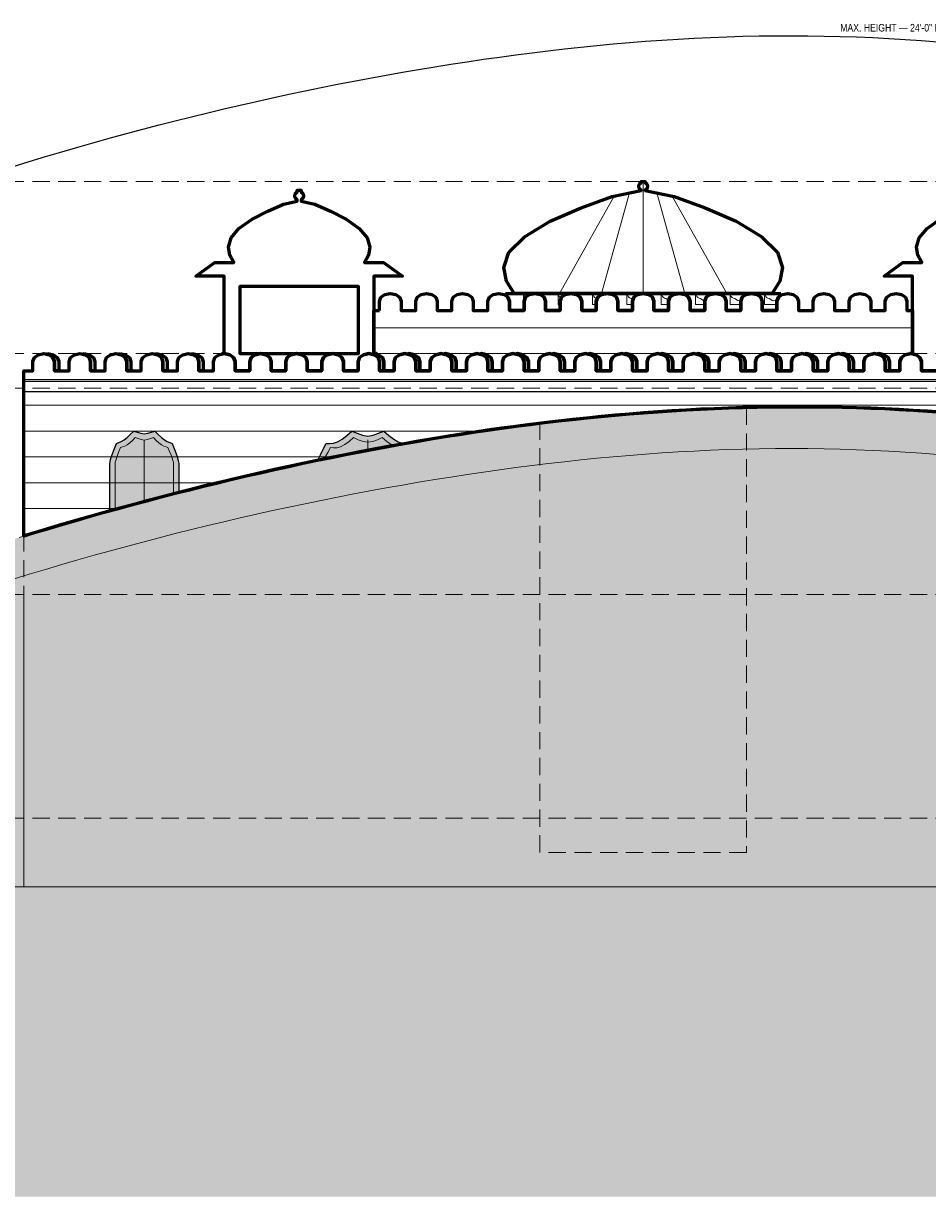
# Model space of a CAD drawing. Header units: inches. Extents: x -103 to 1584, y -3145 to 766.
# Tile 9 of 14: x 528 to 1158, y -996 to -178. Entities that reach past the tile are written whole.
import ezdxf
from ezdxf.enums import TextEntityAlignment as Align

# ---------------------------------------------------------------- set-up
doc = ezdxf.new("R2010")
doc.units = ezdxf.units.IN
doc.header["$LTSCALE"] = 48
doc.header["$MEASUREMENT"] = 0
doc.linetypes.add('DASHED', pattern=[1.524, 1.27, -0.254])
doc.linetypes.add('HIDDEN', pattern=[0.375, 0.25, -0.125])
for name, color, linetype, lineweight in [('A-ANNO-TEXT', 7, 'CONTINUOUS', 25), ('A-ELEV', 7, 'CONTINUOUS', 25), ('A-ELEV-FINE', 8, 'CONTINUOUS', 13), ('A-ELEV-OTLN', 7, 'CONTINUOUS', 60), ('A-ELEV-PATT', 8, 'CONTINUOUS', 9), ('A-HIDN', 8, 'HIDDEN', 18), ('A-HTPL', 1, 'DASHED', 25), ('C-TOPO-MINR', 8, 'CONTINUOUS', 9)]:
    doc.layers.add(name, color=color, linetype=linetype, lineweight=lineweight)
doc.styles.add('JM', font='IBMPlexSansCondensed-Regular.ttf')

msp = doc.modelspace()

# ---------------------------------------------------------------- hatches: boundary and pattern name
at = {"layer": 'A-ELEV'}
h = msp.add_hatch(color=7, dxfattribs=at)
h.dxf.hatch_style = 1
h.paths.add_polyline_path([(588, -484.8), (588.13, -483.41), (588.52, -481.81), (589.17, -479.75), (590.07, -477.15), (591.22, -474.05), (592.58, -470.69), (594.16, -470.05), (595.94, -469.29), (597.89, -468.13), (600, -466.45), (602.24, -464.31), (604.58, -461.97), (607.01, -462.82), (609.49, -463.58), (612, -463.92), (614.51, -463.58), (616.99, -462.82), (619.42, -461.97), (621.76, -464.31), (624, -466.45), (626.11, -468.13), (628.06, -469.29), (629.84, -470.05), (631.42, -470.69), (632.78, -474.05), (633.93, -477.15), (634.83, -479.75), (635.48, -481.81), (635.87, -483.41), (636, -484.8), (636, -504.92), (633.6, -505.53), (623.7, -508.09), (613.8, -510.69), (603.9, -513.35), (594, -516.04), (588, -517.71)])
h = msp.add_hatch(color=7, dxfattribs=at)
h.dxf.hatch_style = 1
h.paths.add_polyline_path([(733.76, -480.94), (735.11, -478.2), (736.82, -474.67), (738.88, -470.69), (741.25, -470.71), (743.91, -470.45), (746.84, -469.5), (750, -467.66), (753.36, -465.03), (756.88, -461.97), (760.52, -463.57), (764.24, -464.9), (768, -465.48), (771.76, -464.9), (775.48, -463.57), (779.12, -461.97), (782.64, -465.03), (786, -467.66), (789.16, -469.5), (792.09, -470.45), (794.24, -470.66), (792, -471.05), (782.1, -472.83), (772.2, -474.67), (762.3, -476.55), (752.4, -478.49), (742.5, -480.48), (732.98, -482.43)])
at = {"layer": 'C-TOPO-MINR'}
h = msp.add_hatch(dxfattribs=at)
h.set_pattern_fill('AR-SAND', scale=12)
h.paths.add_polyline_path([(19.8, -745.56), (29.7, -740.42), (39.6, -735.31), (49.5, -730.25), (59.4, -725.24), (69.3, -720.26), (79.2, -715.33), (89.1, -710.44), (99, -732), (108.9, -732), (118.8, -732), (128.7, -732), (138.6, -732), (148.5, -732), (158.4, -732), (168.3, -732), (178.2, -732), (188.1, -732), (198, -732), (207.9, -732), (217.8, -732), (227.7, -732), (237.6, -732), (247.5, -732), (257.4, -732), (267.3, -732), (272.02, -732), (277.2, -729.39), (287.1, -724.45), (297, -719.54), (306.9, -714.68), (316.8, -709.87), (326.7, -705.1), (336.6, -700.39), (346.5, -695.72), (356.4, -691.09), (366.3, -686.53), (376.2, -682.01), (386.1, -677.54), (396, -673.13), (397.68, -732), (397.5, -725.7), (405.9, -721.35), (406.58, -721), (405.9, -732), (415.8, -572.19), (425.7, -568.7), (435.6, -565.25), (445.5, -561.85), (455.4, -558.49), (465.3, -555.18), (475.2, -551.9), (485.1, -548.67), (495, -545.48), (504.9, -542.34), (514.8, -539.24), (524.7, -536.19), (534.6, -533.18), (544.5, -530.21), (554.4, -527.29), (564.3, -524.41), (574.2, -521.57), (584.1, -518.79), (594, -516.04), (603.9, -513.35), (613.8, -510.69), (623.7, -508.09), (633.6, -505.53), (643.5, -503.02), (653.4, -500.55), (663.3, -498.13), (673.2, -495.75), (683.1, -493.43), (693, -491.15), (702.9, -488.92), (712.8, -486.73), (722.7, -484.6), (732.6, -482.51), (742.5, -480.48), (752.4, -478.49), (762.3, -476.55), (772.2, -474.67), (782.1, -472.83), (792, -471.05), (801.9, -469.32), (811.8, -467.64), (821.7, -466.02), (831.6, -464.45), (841.5, -462.93), (851.4, -461.47), (861.3, -460.07), (871.2, -458.73), (881.1, -457.44), (891, -456.21), (900.9, -455.04), (910.8, -453.94), (920.7, -452.89), (930.6, -451.91), (940.5, -450.98), (950.4, -450.13), (960.3, -449.34), (970.2, -448.61), (980.1, -447.95), (990, -447.36), (999.9, -446.83), (1009.8, -446.38), (1019.7, -445.99), (1029.6, -445.67), (1039.5, -445.43), (1049.4, -445.25), (1059.3, -445.15), (1069.2, -445.12), (1079.1, -445.16), (1089, -445.28), (1098.9, -445.47), (1108.8, -445.74), (1118.7, -446.08), (1128.6, -446.49), (1138.5, -446.98), (1148.4, -447.55), (1158.3, -448.19), (1168.2, -448.9), (1178.1, -449.69), (1188, -450.56), (1197.9, -451.5), (1207.8, -452.52), (1217.7, -453.62), (1227.6, -454.78), (1237.5, -456.03), (1247.4, -457.35), (1257.3, -458.74), (1267.2, -460.21), (1277.1, -461.75), (1287, -463.36), (1296.9, -465.04), (1306.8, -466.8), (1316.7, -468.63), (1326.6, -470.53), (1336.5, -472.5), (1346.4, -474.53), (1356.3, -476.64), (1366.2, -478.81), (1376.1, -481.05), (1386, -483.36), (1395.9, -485.73), (1405.8, -488.16), (1415.7, -490.65), (1425.6, -493.21), (1435.5, -495.83), (1445.4, -498.5), (1455.3, -501.23), (1465.2, -504.02), (1475.1, -506.86), (1485, -509.76), (1494.9, -512.7), (1504.8, -515.7), (1514.7, -518.74), (1524.6, -521.84), (1534.5, -524.97), (1544.4, -528.16), (1554.3, -531.38), (1564.2, -534.65), (1574.1, -537.95), (1584, -541.29), (1584, -996), (0, -996), (0, -755.97), (9.9, -750.75)])

# ---------------------------------------------------------------- linework, layer by layer
at = {"layer": 'A-ELEV'}
for p, q in [((528, -427.2), (1488, -427.2)), ((528, -434.4), (1488, -434.4))]:
    msp.add_line(p, q, dxfattribs=at)
for points in [[(588, -484.8), (588.13, -483.41), (588.52, -481.81), (589.17, -479.75), (590.07, -477.15), (591.22, -474.05), (592.58, -470.69), (594.16, -470.05), (595.94, -469.29), (597.89, -468.13), (600, -466.45), (602.24, -464.31), (604.58, -461.97), (607.01, -462.82), (609.49, -463.58), (612, -463.92), (614.51, -463.58), (616.99, -462.82), (619.42, -461.97), (621.76, -464.31), (624, -466.45), (626.11, -468.13), (628.06, -469.29), (629.84, -470.05), (631.42, -470.69), (632.78, -474.05), (633.93, -477.15), (634.83, -479.75), (635.48, -481.81), (635.87, -483.41), (636, -484.8), (636, -504.92), (633.6, -505.53), (623.7, -508.09), (613.8, -510.69), (603.9, -513.35), (594, -516.04), (588, -517.71)], [(733.76, -480.94), (735.11, -478.2), (736.82, -474.67), (738.88, -470.69), (741.25, -470.71), (743.91, -470.45), (746.84, -469.5), (750, -467.66), (753.36, -465.03), (756.88, -461.97), (760.52, -463.57), (764.24, -464.9), (768, -465.48), (771.76, -464.9), (775.48, -463.57), (779.12, -461.97), (782.64, -465.03), (786, -467.66), (789.16, -469.5), (792.09, -470.45), (794.24, -470.66), (792, -471.05), (782.1, -472.83), (772.2, -474.67), (762.3, -476.55), (752.4, -478.49), (742.5, -480.48), (732.98, -482.43)]]:
    msp.add_lwpolyline(points, close=True, dxfattribs=at)
at = {"layer": 'A-ELEV-FINE'}
for p, q in [((960, -366), (960, -288)), ((901.68, -366), (939.79, -298.04)), ((930.84, -366), (950.49, -295.9)), ((989.16, -366), (969.51, -295.9)), ((1018.32, -366), (980.21, -298.04)), ((612, -511.18), (612, -468)), ((768, -475.47), (768, -468))]:
    msp.add_line(p, q, dxfattribs=at)
for points in [[(876.6, -366), (876.7, -366), (876.7, -366.05), (877, -367.22), (877.48, -368.19), (877.94, -368.67), (877.9, -368.7), (876.9, -371.4), (876.9, -373.8), (876.6, -373.8)], [(889.4, -367.22), (889.7, -366.05), (889.7, -366), (889.8, -366), (889.8, -367.91), (889.25, -367.52)], [(900.6, -366), (900.7, -366), (900.7, -366.05), (901, -367.22), (901.48, -368.19), (902.14, -368.89), (902.89, -369.27), (902.1, -371.4), (902.1, -373.8), (900.6, -373.8)], [(913.7, -366.05), (913.7, -366), (913.8, -366), (913.8, -367.05), (913.5, -366.83)], [(924.6, -366), (924.7, -366), (924.7, -366.05), (925, -367.22), (925.48, -368.19), (926.14, -368.89), (926.96, -369.31), (927.9, -369.48), (927.99, -369.55), (927.3, -371.4), (927.3, -373.8), (924.6, -373.8)], [(937.7, -366.05), (937.7, -366), (937.8, -366), (937.8, -366.58), (937.58, -366.54)], [(948.6, -366), (948.7, -366), (948.7, -366.05), (949, -367.22), (949.48, -368.19), (950.14, -368.89), (950.96, -369.31), (951.9, -369.48), (952.92, -370.26), (952.5, -371.4), (952.5, -373.8), (948.6, -373.8)], [(961.7, -366.05), (961.7, -366), (961.8, -366), (961.8, -366.35), (961.63, -366.31)], [(972.6, -366), (972.7, -366), (972.7, -366.05), (973, -367.22), (973.48, -368.19), (974.14, -368.89), (974.96, -369.31), (975.9, -369.48), (976.94, -370.27), (977.93, -370.77), (977.7, -371.4), (977.7, -373.8), (972.6, -373.8)], [(985.7, -366.05), (985.7, -366), (985.8, -366), (985.8, -366.12), (985.69, -366.09)], [(996.6, -366), (996.7, -366), (996.7, -366.05), (997, -367.22), (997.48, -368.19), (998.14, -368.89), (998.96, -369.31), (999.9, -369.48), (1000.94, -370.27), (1002.05, -370.84), (1003.04, -371.03), (1002.9, -371.4), (1002.9, -373.8), (996.6, -373.8)], [(1009.7, -366.05), (1009.7, -366), (1009.8, -366), (1009.8, -366.12), (1009.68, -366.14)], [(1020.6, -366), (1020.7, -366), (1020.7, -366.05), (1021, -367.22), (1021.48, -368.19), (1022.14, -368.89), (1022.96, -369.31), (1023.9, -369.48), (1024.94, -370.27), (1026.05, -370.84), (1027.2, -371.06), (1028.31, -370.84), (1028.1, -371.4), (1028.1, -373.8), (1020.6, -373.8)], [(1033.7, -366.05), (1033.7, -366), (1033.8, -366), (1033.8, -366.35), (1033.62, -366.38)], [(1044.6, -366), (1044.7, -366), (1044.7, -366.05), (1045, -367.22), (1045.48, -368.19), (1046.14, -368.89), (1046.96, -369.31), (1047.9, -369.48), (1048.94, -370.27), (1050.05, -370.84), (1051.2, -371.06), (1052.35, -370.84), (1053.46, -370.27), (1053.82, -369.99), (1053.3, -371.4), (1053.3, -373.8), (1044.6, -373.8)], [(591.6, -484.8), (591.71, -483.75), (592.05, -482.51), (592.6, -480.88), (593.36, -478.78), (594.33, -476.26), (595.5, -473.51), (596.84, -473.07), (598.35, -472.51), (600.01, -471.6), (601.8, -470.24), (603.7, -468.48), (605.7, -466.54), (607.76, -467.29), (609.87, -467.96), (612, -468.25), (614.13, -467.96), (616.24, -467.29), (618.3, -466.54), (620.3, -468.48), (622.2, -470.24), (623.99, -471.6), (625.65, -472.51), (627.16, -473.07), (628.5, -473.51), (629.67, -476.26), (630.64, -478.78), (631.4, -480.88), (631.95, -482.51), (632.29, -483.75), (632.4, -484.8), (632.4, -505.84), (623.7, -508.09), (613.8, -510.69), (603.9, -513.35), (594, -516.04), (591.6, -516.71)], [(738.4, -479.84), (739.94, -476.88), (741.79, -473.51), (743.92, -473.72), (746.32, -473.67), (748.96, -472.97), (751.8, -471.46), (754.82, -469.2), (757.99, -466.54), (761.26, -468.04), (764.61, -469.28), (768, -469.81), (771.39, -469.28), (774.74, -468.04), (778.01, -466.54), (781.18, -469.2), (784.2, -471.46), (785.6, -472.2), (782.1, -472.83), (772.2, -474.67), (762.3, -476.55), (752.4, -478.49), (742.5, -480.48), (737.49, -481.51)]]:
    msp.add_lwpolyline(points, close=True, dxfattribs=at)
at = {"layer": 'A-ELEV-OTLN'}
for points in [[(750.9, -420), (750.9, -413.4), (749.9, -410.7), (747.15, -408.72), (743.4, -408), (761.4, -408), (761.4, -361.2), (678.6, -361.2), (678.6, -408), (693, -408), (689.25, -408.72), (686.5, -410.7), (685.5, -413.4), (685.5, -420), (675.3, -420), (675.3, -413.4), (674.3, -410.7), (671.55, -408.72), (667.8, -408), (667.8, -408), (667.8, -354), (648, -354), (661.2, -344.4), (674.4, -344.4), (671.66, -339.22), (670.75, -333.6), (672.58, -327.12), (678.05, -320.64), (687.17, -314.16), (698.11, -308.54), (709.06, -303.79), (718.56, -301.54), (718.56, -300.59), (718.33, -300.45), (718.1, -300.28), (717.88, -300.08), (717.68, -299.86), (717.51, -299.63), (717.35, -299.37), (717.23, -299.11), (717.13, -298.83), (717.06, -298.55), (717.01, -298.25), (717, -297.96), (717.01, -297.67), (717.06, -297.37), (717.13, -297.09), (717.23, -296.81), (717.35, -296.55), (717.51, -296.29), (717.68, -296.06), (717.88, -295.84), (718.1, -295.64), (718.33, -295.47), (718.56, -295.33), (718.56, -294), (721.44, -294), (721.44, -295.33), (721.67, -295.47), (721.9, -295.64), (722.12, -295.84), (722.32, -296.06), (722.49, -296.29), (722.65, -296.55), (722.77, -296.81), (722.87, -297.09), (722.94, -297.37), (722.99, -297.67), (723, -297.96), (722.99, -298.25), (722.94, -298.55), (722.87, -298.83), (722.77, -299.11), (722.65, -299.37), (722.49, -299.63), (722.32, -299.86), (722.12, -300.08), (721.9, -300.28), (721.67, -300.45), (721.44, -300.59), (721.44, -301.54), (730.94, -303.79), (741.89, -308.54), (752.83, -314.16), (761.95, -320.64), (767.42, -327.12), (769.25, -333.6), (768.34, -339.22), (765.6, -344.4), (778.8, -344.4), (792, -354), (772.2, -354), (772.2, -408), (774, -408), (774, -409.91), (772.35, -408.72), (768.6, -408), (764.85, -408.72), (762.1, -410.7), (761.1, -413.4), (761.1, -420)], [(1003.2, -306.24), (1024.8, -315.6), (1042.8, -326.4), (1053.6, -337.2), (1057.2, -348), (1055.4, -357.36), (1050, -366), (1035.6, -366), (1010.4, -366), (985.2, -366), (960, -366), (934.8, -366), (909.6, -366), (884.4, -366), (870, -366), (864.6, -357.36), (862.8, -348), (866.4, -337.2), (877.2, -326.4), (895.2, -315.6), (916.8, -306.24), (938.4, -298.32), (958.56, -294.29), (958.56, -293.93), (958.33, -293.79), (958.1, -293.62), (957.88, -293.42), (957.68, -293.2), (957.51, -292.97), (957.35, -292.71), (957.23, -292.45), (957.13, -292.17), (957.06, -291.89), (957.01, -291.59), (957, -291.3), (957.01, -291.01), (957.06, -290.71), (957.13, -290.43), (957.23, -290.15), (957.35, -289.89), (957.51, -289.63), (957.68, -289.4), (957.88, -289.18), (958.1, -288.98), (958.33, -288.81), (958.56, -288.67), (958.56, -288), (961.44, -288), (961.44, -288.67), (961.67, -288.81), (961.9, -288.98), (962.12, -289.18), (962.32, -289.4), (962.49, -289.63), (962.65, -289.89), (962.77, -290.15), (962.87, -290.43), (962.94, -290.71), (962.99, -291.01), (963, -291.3), (962.99, -291.59), (962.94, -291.89), (962.87, -292.17), (962.77, -292.45), (962.65, -292.71), (962.49, -292.97), (962.32, -293.2), (962.12, -293.42), (961.9, -293.62), (961.67, -293.79), (961.44, -293.93), (961.44, -294.29), (981.6, -298.32)], [(776.1, -378), (776.1, -371.4), (777.1, -368.7), (779.85, -366.72), (783.6, -366), (787.35, -366.72), (790.1, -368.7), (791.1, -371.4), (791.1, -378), (801.3, -378), (801.3, -371.4), (802.3, -368.7), (805.05, -366.72), (808.8, -366), (812.55, -366.72), (815.3, -368.7), (816.3, -371.4), (816.3, -378), (826.5, -378), (826.5, -371.4), (827.5, -368.7), (830.25, -366.72), (834, -366), (837.75, -366.72), (840.5, -368.7), (841.5, -371.4), (841.5, -378), (851.7, -378), (851.7, -371.4), (852.7, -368.7), (855.45, -366.72), (859.2, -366), (862.95, -366.72), (865.7, -368.7), (866.7, -371.4), (866.7, -378), (876.9, -378), (876.9, -371.4), (877.9, -368.7), (880.65, -366.72), (884.4, -366), (888.15, -366.72), (890.9, -368.7), (891.9, -371.4), (891.9, -378), (902.1, -378), (902.1, -371.4), (903.1, -368.7), (905.85, -366.72), (909.6, -366), (913.35, -366.72), (916.1, -368.7), (917.1, -371.4), (917.1, -378), (927.3, -378), (927.3, -371.4), (928.3, -368.7), (931.05, -366.72), (934.8, -366), (938.55, -366.72), (941.3, -368.7), (942.3, -371.4), (942.3, -378), (952.5, -378), (952.5, -371.4), (953.5, -368.7), (956.25, -366.72), (960, -366), (963.75, -366.72), (966.5, -368.7), (967.5, -371.4), (967.5, -378), (977.7, -378), (977.7, -371.4), (978.7, -368.7), (981.45, -366.72), (985.2, -366), (988.95, -366.72), (991.7, -368.7), (992.7, -371.4), (992.7, -378), (1002.9, -378), (1002.9, -371.4), (1003.9, -368.7), (1006.65, -366.72), (1010.4, -366), (1014.15, -366.72), (1016.9, -368.7), (1017.9, -371.4), (1017.9, -378), (1028.1, -378), (1028.1, -371.4), (1029.1, -368.7), (1031.85, -366.72), (1035.6, -366), (1039.35, -366.72), (1042.1, -368.7), (1043.1, -371.4), (1043.1, -378), (1053.3, -378), (1053.3, -371.4), (1054.3, -368.7), (1057.05, -366.72), (1060.8, -366), (1064.55, -366.72), (1067.3, -368.7), (1068.3, -371.4), (1068.3, -378), (1078.5, -378), (1078.5, -371.4), (1079.5, -368.7), (1082.25, -366.72), (1086, -366), (1089.75, -366.72), (1092.5, -368.7), (1093.5, -371.4), (1093.5, -378), (1103.7, -378), (1103.7, -371.4), (1104.7, -368.7), (1107.45, -366.72), (1111.2, -366), (1114.95, -366.72), (1117.7, -368.7), (1118.7, -371.4), (1118.7, -378), (1128.9, -378), (1128.9, -371.4), (1129.9, -368.7), (1132.65, -366.72), (1136.4, -366), (1140.15, -366.72), (1142.9, -368.7), (1143.9, -371.4), (1143.9, -378), (1147.8, -378), (1147.8, -408), (1146.6, -408), (1146, -408), (1146, -408.12), (1142.85, -408.72), (1140.1, -410.7), (1139.1, -413.4), (1139.1, -420), (1131.9, -420), (1131.9, -413.4), (1130.9, -410.7), (1128.15, -408.72), (1124.4, -408), (1122.9, -408.29), (1121.4, -408), (1117.65, -408.72), (1114.9, -410.7), (1113.9, -413.4), (1113.9, -420), (1106.7, -420), (1106.7, -413.4), (1105.7, -410.7), (1102.95, -408.72), (1099.2, -408), (1097.7, -408.29), (1096.2, -408), (1092.45, -408.72), (1089.7, -410.7), (1088.7, -413.4), (1088.7, -420), (1081.5, -420), (1081.5, -413.4), (1080.5, -410.7), (1077.75, -408.72), (1074, -408), (1072.5, -408.29), (1071, -408), (1067.25, -408.72), (1064.5, -410.7), (1063.5, -413.4), (1063.5, -420), (1056.3, -420), (1056.3, -413.4), (1055.3, -410.7), (1052.55, -408.72), (1048.8, -408), (1047.3, -408.29), (1045.8, -408), (1042.05, -408.72), (1039.3, -410.7), (1038.3, -413.4), (1038.3, -420), (1031.1, -420), (1031.1, -413.4), (1030.1, -410.7), (1027.35, -408.72), (1023.6, -408), (1022.1, -408.29), (1020.6, -408), (1016.85, -408.72), (1014.1, -410.7), (1013.1, -413.4), (1013.1, -420), (1005.9, -420), (1005.9, -413.4), (1004.9, -410.7), (1002.15, -408.72), (998.4, -408), (996.9, -408.29), (995.4, -408), (991.65, -408.72), (988.9, -410.7), (987.9, -413.4), (987.9, -420), (980.7, -420), (980.7, -413.4), (979.7, -410.7), (976.95, -408.72), (973.2, -408), (971.7, -408.29), (970.2, -408), (966.45, -408.72), (963.7, -410.7), (962.7, -413.4), (962.7, -420), (955.5, -420), (955.5, -413.4), (954.5, -410.7), (951.75, -408.72), (948, -408), (946.5, -408.29), (945, -408), (941.25, -408.72), (938.5, -410.7), (937.5, -413.4), (937.5, -420), (930.3, -420), (930.3, -413.4), (929.3, -410.7), (926.55, -408.72), (922.8, -408), (921.3, -408.29), (919.8, -408), (916.05, -408.72), (913.3, -410.7), (912.3, -413.4), (912.3, -420), (905.1, -420), (905.1, -413.4), (904.1, -410.7), (901.35, -408.72), (897.6, -408), (896.1, -408.29), (894.6, -408), (890.85, -408.72), (888.1, -410.7), (887.1, -413.4), (887.1, -420), (879.9, -420), (879.9, -413.4), (878.9, -410.7), (876.15, -408.72), (872.4, -408), (870.9, -408.29), (869.4, -408), (865.65, -408.72), (862.9, -410.7), (861.9, -413.4), (861.9, -420), (854.7, -420), (854.7, -413.4), (853.7, -410.7), (850.95, -408.72), (847.2, -408), (845.7, -408.29), (844.2, -408), (840.45, -408.72), (837.7, -410.7), (836.7, -413.4), (836.7, -420), (829.5, -420), (829.5, -413.4), (828.5, -410.7), (825.75, -408.72), (822, -408), (820.5, -408.29), (819, -408), (815.25, -408.72), (812.5, -410.7), (811.5, -413.4), (811.5, -420), (804.3, -420), (804.3, -413.4), (803.3, -410.7), (800.55, -408.72), (796.8, -408), (795.3, -408.29), (793.8, -408), (790.05, -408.72), (787.3, -410.7), (786.3, -413.4), (786.3, -420), (779.1, -420), (779.1, -413.4), (778.1, -410.7), (775.35, -408.72), (774, -408.46), (774, -408), (772.2, -408), (772.2, -378)], [(864, -366), (884.4, -366), (880.65, -366.72), (877.9, -368.7), (876.9, -371.4), (876.9, -378), (866.7, -378), (866.7, -371.4), (865.7, -368.7), (864, -367.48)], [(909.6, -366), (905.85, -366.72), (903.1, -368.7), (902.1, -371.4), (902.1, -378), (891.9, -378), (891.9, -371.4), (890.9, -368.7), (888.15, -366.72), (884.4, -366)], [(934.8, -366), (931.05, -366.72), (928.3, -368.7), (927.3, -371.4), (927.3, -378), (917.1, -378), (917.1, -371.4), (916.1, -368.7), (913.35, -366.72), (909.6, -366)], [(960, -366), (956.25, -366.72), (953.5, -368.7), (952.5, -371.4), (952.5, -378), (942.3, -378), (942.3, -371.4), (941.3, -368.7), (938.55, -366.72), (934.8, -366)], [(985.2, -366), (981.45, -366.72), (978.7, -368.7), (977.7, -371.4), (977.7, -378), (967.5, -378), (967.5, -371.4), (966.5, -368.7), (963.75, -366.72), (960, -366)], [(1010.4, -366), (1006.65, -366.72), (1003.9, -368.7), (1002.9, -371.4), (1002.9, -378), (992.7, -378), (992.7, -371.4), (991.7, -368.7), (988.95, -366.72), (985.2, -366)], [(1035.6, -366), (1031.85, -366.72), (1029.1, -368.7), (1028.1, -371.4), (1028.1, -378), (1017.9, -378), (1017.9, -371.4), (1016.9, -368.7), (1014.15, -366.72), (1010.4, -366)], [(1056, -366), (1056, -367.48), (1054.3, -368.7), (1053.3, -371.4), (1053.3, -378), (1043.1, -378), (1043.1, -371.4), (1042.1, -368.7), (1039.35, -366.72), (1035.6, -366)], [(544.8, -408), (548.55, -408.72), (551.3, -410.7), (552.3, -413.4), (552.3, -420), (549.3, -420), (549.3, -413.4), (548.3, -410.7), (545.55, -408.72), (543.3, -408.29)], [(570, -408), (573.75, -408.72), (576.5, -410.7), (577.5, -413.4), (577.5, -420), (574.5, -420), (574.5, -413.4), (573.5, -410.7), (570.75, -408.72), (568.5, -408.29)], [(595.2, -408), (598.95, -408.72), (601.7, -410.7), (602.7, -413.4), (602.7, -420), (599.7, -420), (599.7, -413.4), (598.7, -410.7), (595.95, -408.72), (593.7, -408.29)], [(620.4, -408), (624.15, -408.72), (626.9, -410.7), (627.9, -413.4), (627.9, -420), (624.9, -420), (624.9, -413.4), (623.9, -410.7), (621.15, -408.72), (618.9, -408.29)], [(645.6, -408), (649.35, -408.72), (652.1, -410.7), (653.1, -413.4), (653.1, -420), (650.1, -420), (650.1, -413.4), (649.1, -410.7), (646.35, -408.72), (644.1, -408.29)], [(666, -408), (667.8, -408), (666, -408.35)], [(700.5, -420), (700.5, -413.4), (699.5, -410.7), (696.75, -408.72), (693, -408), (718.2, -408), (714.45, -408.72), (711.7, -410.7), (710.7, -413.4), (710.7, -420)], [(725.7, -420), (725.7, -413.4), (724.7, -410.7), (721.95, -408.72), (718.2, -408), (743.4, -408), (739.65, -408.72), (736.9, -410.7), (735.9, -413.4), (735.9, -420)], [(775.35, -408.72), (778.1, -410.7), (779.1, -413.4), (779.1, -420), (776.1, -420), (776.1, -413.4), (775.1, -410.7), (774, -409.91), (774, -408.46)], [(796.8, -408), (800.55, -408.72), (803.3, -410.7), (804.3, -413.4), (804.3, -420), (801.3, -420), (801.3, -413.4), (800.3, -410.7), (797.55, -408.72), (795.3, -408.29)], [(822, -408), (825.75, -408.72), (828.5, -410.7), (829.5, -413.4), (829.5, -420), (826.5, -420), (826.5, -413.4), (825.5, -410.7), (822.75, -408.72), (820.5, -408.29)], [(847.2, -408), (850.95, -408.72), (853.7, -410.7), (854.7, -413.4), (854.7, -420), (851.7, -420), (851.7, -413.4), (850.7, -410.7), (847.95, -408.72), (845.7, -408.29)], [(872.4, -408), (876.15, -408.72), (878.9, -410.7), (879.9, -413.4), (879.9, -420), (876.9, -420), (876.9, -413.4), (875.9, -410.7), (873.15, -408.72), (870.9, -408.29)], [(897.6, -408), (901.35, -408.72), (904.1, -410.7), (905.1, -413.4), (905.1, -420), (902.1, -420), (902.1, -413.4), (901.1, -410.7), (898.35, -408.72), (896.1, -408.29)], [(922.8, -408), (926.55, -408.72), (929.3, -410.7), (930.3, -413.4), (930.3, -420), (927.3, -420), (927.3, -413.4), (926.3, -410.7), (923.55, -408.72), (921.3, -408.29)], [(948, -408), (951.75, -408.72), (954.5, -410.7), (955.5, -413.4), (955.5, -420), (952.5, -420), (952.5, -413.4), (951.5, -410.7), (948.75, -408.72), (946.5, -408.29)], [(973.2, -408), (976.95, -408.72), (979.7, -410.7), (980.7, -413.4), (980.7, -420), (977.7, -420), (977.7, -413.4), (976.7, -410.7), (973.95, -408.72), (971.7, -408.29)], [(998.4, -408), (1002.15, -408.72), (1004.9, -410.7), (1005.9, -413.4), (1005.9, -420), (1002.9, -420), (1002.9, -413.4), (1001.9, -410.7), (999.15, -408.72), (996.9, -408.29)], [(1023.6, -408), (1027.35, -408.72), (1030.1, -410.7), (1031.1, -413.4), (1031.1, -420), (1028.1, -420), (1028.1, -413.4), (1027.1, -410.7), (1024.35, -408.72), (1022.1, -408.29)], [(1048.8, -408), (1052.55, -408.72), (1055.3, -410.7), (1056.3, -413.4), (1056.3, -420), (1053.3, -420), (1053.3, -413.4), (1052.3, -410.7), (1049.55, -408.72), (1047.3, -408.29)], [(1074, -408), (1077.75, -408.72), (1080.5, -410.7), (1081.5, -413.4), (1081.5, -420), (1078.5, -420), (1078.5, -413.4), (1077.5, -410.7), (1074.75, -408.72), (1072.5, -408.29)], [(1099.2, -408), (1102.95, -408.72), (1105.7, -410.7), (1106.7, -413.4), (1106.7, -420), (1103.7, -420), (1103.7, -413.4), (1102.7, -410.7), (1099.95, -408.72), (1097.7, -408.29)], [(1124.4, -408), (1128.15, -408.72), (1130.9, -410.7), (1131.9, -413.4), (1131.9, -420), (1128.9, -420), (1128.9, -413.4), (1127.9, -410.7), (1125.15, -408.72), (1122.9, -408.29)], [(1146, -408), (1146.6, -408), (1146, -408.12)]]:
    msp.add_lwpolyline(points, close=True, dxfattribs=at)
for points in [[(1164.3, -420), (1154.1, -420), (1154.1, -413.4), (1153.1, -410.7), (1150.35, -408.72), (1146.6, -408), (1147.8, -408), (1147.8, -354), (1128, -354), (1141.2, -344.4), (1154.4, -344.4), (1151.66, -339.22), (1150.75, -333.6), (1152.58, -327.12), (1158.05, -320.64), (1167.17, -314.16)], [(1168.2, -448.9), (1158.3, -448.19), (1148.4, -447.55), (1138.5, -446.98), (1128.6, -446.49), (1118.7, -446.08), (1108.8, -445.74), (1098.9, -445.47), (1089, -445.28), (1079.1, -445.16), (1069.2, -445.12), (1059.3, -445.15), (1049.4, -445.25), (1039.5, -445.43), (1029.6, -445.67), (1019.7, -445.99), (1009.8, -446.38), (999.9, -446.83), (990, -447.36), (980.1, -447.95), (970.2, -448.61), (960.3, -449.34), (950.4, -450.13), (940.5, -450.98), (930.6, -451.91), (920.7, -452.89), (910.8, -453.94), (900.9, -455.04), (891, -456.21), (881.1, -457.44), (871.2, -458.73), (861.3, -460.07), (851.4, -461.47), (841.5, -462.93), (831.6, -464.45), (821.7, -466.02), (811.8, -467.64), (801.9, -469.32), (792, -471.05), (782.1, -472.83), (772.2, -474.67), (762.3, -476.55), (752.4, -478.49), (742.5, -480.48), (732.6, -482.51), (722.7, -484.6), (712.8, -486.73), (702.9, -488.92), (693, -491.15), (683.1, -493.43), (673.2, -495.75), (663.3, -498.13), (653.4, -500.55), (643.5, -503.02), (633.6, -505.53), (623.7, -508.09), (613.8, -510.69), (603.9, -513.35), (594, -516.04), (584.1, -518.79), (574.2, -521.57), (564.3, -524.41), (554.4, -527.29), (544.5, -530.21), (534.6, -533.18), (528, -535.18), (528, -420), (534.3, -420), (534.3, -413.4), (535.3, -410.7), (538.05, -408.72), (541.8, -408), (545.55, -408.72), (548.3, -410.7), (549.3, -413.4), (549.3, -420), (559.5, -420), (559.5, -413.4), (560.5, -410.7), (563.25, -408.72), (567, -408), (570.75, -408.72), (573.5, -410.7), (574.5, -413.4), (574.5, -420), (584.7, -420), (584.7, -413.4), (585.7, -410.7), (588.45, -408.72), (592.2, -408), (595.95, -408.72), (598.7, -410.7), (599.7, -413.4), (599.7, -420), (609.9, -420), (609.9, -413.4), (610.9, -410.7), (613.65, -408.72), (617.4, -408), (621.15, -408.72), (623.9, -410.7), (624.9, -413.4), (624.9, -420), (635.1, -420), (635.1, -413.4), (636.1, -410.7), (638.85, -408.72), (642.6, -408), (646.35, -408.72), (649.1, -410.7), (650.1, -413.4), (650.1, -420), (660.3, -420), (660.3, -413.4), (661.3, -410.7), (664.05, -408.72), (667.8, -408), (671.55, -408.72), (674.3, -410.7), (675.3, -413.4), (675.3, -420), (685.5, -420), (685.5, -413.4), (686.5, -410.7), (689.25, -408.72), (693, -408), (696.75, -408.72), (699.5, -410.7), (700.5, -413.4), (700.5, -420), (710.7, -420), (710.7, -413.4), (711.7, -410.7), (714.45, -408.72), (718.2, -408), (721.95, -408.72), (724.7, -410.7), (725.7, -413.4), (725.7, -420), (735.9, -420), (735.9, -413.4), (736.9, -410.7), (739.65, -408.72), (743.4, -408), (747.15, -408.72), (749.9, -410.7), (750.9, -413.4), (750.9, -420), (761.1, -420), (761.1, -413.4), (762.1, -410.7), (764.85, -408.72), (768.6, -408), (772.35, -408.72), (775.1, -410.7), (776.1, -413.4), (776.1, -420), (786.3, -420), (786.3, -413.4), (787.3, -410.7), (790.05, -408.72), (793.8, -408), (797.55, -408.72), (800.3, -410.7), (801.3, -413.4), (801.3, -420), (811.5, -420), (811.5, -413.4), (812.5, -410.7), (815.25, -408.72), (819, -408), (822.75, -408.72), (825.5, -410.7), (826.5, -413.4), (826.5, -420), (836.7, -420), (836.7, -413.4), (837.7, -410.7), (840.45, -408.72), (844.2, -408), (847.95, -408.72), (850.7, -410.7), (851.7, -413.4), (851.7, -420), (861.9, -420), (861.9, -413.4), (862.9, -410.7), (865.65, -408.72), (869.4, -408), (873.15, -408.72), (875.9, -410.7), (876.9, -413.4), (876.9, -420), (887.1, -420), (887.1, -413.4), (888.1, -410.7), (890.85, -408.72), (894.6, -408), (898.35, -408.72), (901.1, -410.7), (902.1, -413.4), (902.1, -420), (912.3, -420), (912.3, -413.4), (913.3, -410.7), (916.05, -408.72), (919.8, -408), (923.55, -408.72), (926.3, -410.7), (927.3, -413.4), (927.3, -420), (937.5, -420), (937.5, -413.4), (938.5, -410.7), (941.25, -408.72), (945, -408), (948.75, -408.72), (951.5, -410.7), (952.5, -413.4), (952.5, -420), (962.7, -420), (962.7, -413.4), (963.7, -410.7), (966.45, -408.72), (970.2, -408), (973.95, -408.72), (976.7, -410.7), (977.7, -413.4), (977.7, -420), (987.9, -420), (987.9, -413.4), (988.9, -410.7), (991.65, -408.72), (995.4, -408), (999.15, -408.72), (1001.9, -410.7), (1002.9, -413.4), (1002.9, -420), (1013.1, -420), (1013.1, -413.4), (1014.1, -410.7), (1016.85, -408.72), (1020.6, -408), (1024.35, -408.72), (1027.1, -410.7), (1028.1, -413.4), (1028.1, -420), (1038.3, -420), (1038.3, -413.4), (1039.3, -410.7), (1042.05, -408.72), (1045.8, -408), (1049.55, -408.72), (1052.3, -410.7), (1053.3, -413.4), (1053.3, -420), (1063.5, -420), (1063.5, -413.4), (1064.5, -410.7), (1067.25, -408.72), (1071, -408), (1074.75, -408.72), (1077.5, -410.7), (1078.5, -413.4), (1078.5, -420), (1088.7, -420), (1088.7, -413.4), (1089.7, -410.7), (1092.45, -408.72), (1096.2, -408), (1099.95, -408.72), (1102.7, -410.7), (1103.7, -413.4), (1103.7, -420), (1113.9, -420), (1113.9, -413.4), (1114.9, -410.7), (1117.65, -408.72), (1121.4, -408), (1125.15, -408.72), (1127.9, -410.7), (1128.9, -413.4), (1128.9, -420), (1139.1, -420), (1139.1, -413.4), (1140.1, -410.7), (1142.85, -408.72), (1146.6, -408), (1150.35, -408.72), (1153.1, -410.7), (1154.1, -413.4), (1154.1, -420), (1164.3, -420)], [(527.4, -535.24), (534.57, -533.06), (534.57, -533.06), (544.47, -530.09), (544.47, -530.09), (554.37, -527.17), (554.37, -527.17), (564.27, -524.29), (564.27, -524.29), (574.17, -521.46), (574.17, -521.46), (584.07, -518.67), (584.07, -518.67), (593.97, -515.93), (593.97, -515.93), (603.87, -513.23), (603.87, -513.23), (613.77, -510.58), (613.77, -510.58), (623.67, -507.97), (623.67, -507.97), (633.57, -505.41), (633.57, -505.41), (643.47, -502.9), (643.47, -502.9), (653.37, -500.43), (653.37, -500.43), (663.27, -498.01), (663.27, -498.01), (673.17, -495.64), (673.17, -495.64), (683.07, -493.31), (683.07, -493.31), (692.97, -491.03), (692.97, -491.03), (702.87, -488.8), (702.87, -488.8), (712.77, -486.62), (712.77, -486.62), (722.67, -484.48), (722.68, -484.48), (732.58, -482.4), (732.58, -482.4), (742.48, -480.36), (742.48, -480.36), (752.38, -478.37), (752.38, -478.37), (762.28, -476.44), (762.28, -476.44), (772.18, -474.55), (772.18, -474.55), (782.08, -472.71), (782.08, -472.71), (791.98, -470.93), (791.98, -470.93), (801.88, -469.2), (801.88, -469.2), (811.78, -467.52), (811.78, -467.52), (821.68, -465.9), (821.68, -465.9), (831.58, -464.33), (831.58, -464.33), (841.48, -462.81), (841.48, -462.81), (851.38, -461.36), (851.38, -461.36), (861.28, -459.95), (861.28, -459.95), (871.18, -458.61), (871.18, -458.61), (881.08, -457.32), (881.09, -457.32), (890.99, -456.09), (890.99, -456.09), (900.89, -454.92), (900.89, -454.92), (910.79, -453.82), (910.79, -453.82), (920.69, -452.77), (920.69, -452.77), (930.59, -451.79), (930.59, -451.79), (940.49, -450.87), (940.49, -450.87), (950.39, -450.01), (950.39, -450.01), (960.29, -449.22), (960.29, -449.22), (970.19, -448.49), (970.19, -448.49), (980.09, -447.83), (980.09, -447.83), (989.99, -447.24), (989.99, -447.24), (999.89, -446.71), (999.89, -446.71), (1009.79, -446.26), (1009.8, -446.26), (1019.7, -445.87), (1019.7, -445.87), (1029.6, -445.55), (1029.6, -445.55), (1039.5, -445.31), (1039.5, -445.31), (1049.4, -445.13), (1049.4, -445.13), (1059.3, -445.03), (1059.3, -445.03), (1069.2, -445), (1069.2, -445), (1079.1, -445.04), (1079.1, -445.04), (1089, -445.16), (1089, -445.16), (1098.9, -445.35), (1098.9, -445.35), (1108.8, -445.62), (1108.8, -445.62), (1118.7, -445.96), (1118.71, -445.96), (1128.61, -446.37), (1128.61, -446.37), (1138.51, -446.86), (1138.51, -446.86), (1148.41, -447.43), (1148.41, -447.43), (1158.31, -448.07), (1158.31, -448.07), (1168.21, -448.78)]]:
    msp.add_lwpolyline(points, dxfattribs=at)
at = {"layer": 'A-ELEV-PATT'}
for p, q in [((772.2, -390), (1147.8, -390)), ((772.2, -408), (774, -408)), ((774, -408), (793.8, -408)), ((793.8, -408), (796.8, -408)), ((796.8, -408), (819, -408)), ((819, -408), (822, -408)), ((822, -408), (844.2, -408)), ((844.2, -408), (847.2, -408)), ((847.2, -408), (869.4, -408)), ((869.4, -408), (872.4, -408)), ((872.4, -408), (894.6, -408)), ((894.6, -408), (897.6, -408)), ((897.6, -408), (919.8, -408)), ((919.8, -408), (922.8, -408)), ((922.8, -408), (945, -408)), ((945, -408), (948, -408)), ((948, -408), (970.2, -408)), ((970.2, -408), (973.2, -408)), ((973.2, -408), (995.4, -408)), ((995.4, -408), (998.4, -408)), ((998.4, -408), (1020.6, -408)), ((1020.6, -408), (1023.6, -408)), ((1023.6, -408), (1045.8, -408)), ((1045.8, -408), (1048.8, -408)), ((1048.8, -408), (1071, -408)), ((1071, -408), (1074, -408)), ((1074, -408), (1096.2, -408)), ((1096.2, -408), (1099.2, -408)), ((1099.2, -408), (1121.4, -408)), ((1121.4, -408), (1124.4, -408)), ((1124.4, -408), (1146, -408)), ((1146, -408), (1146.6, -408)), ((1146.6, -408), (1147.8, -408)), ((528, -426), (1488, -426)), ((528, -444), (1488, -444)), ((528, -462), (847.83, -462)), ((528, -480), (744.87, -480)), ((528, -498), (663.83, -498)), ((528, -516), (594.16, -516)), ((528, -534), (531.89, -534))]:
    msp.add_line(p, q, dxfattribs=at)
at = {"layer": 'A-HIDN'}
for p, q in [((-24, -288), (1584, -288)), ((-24, -408), (1584, -408)), ((-24, -432), (1584, -432)), ((-24, -576), (1584, -576)), ((-24, -732), (1584, -732))]:
    msp.add_line(p, q, dxfattribs=at)
for points in [[(1368, -780), (528, -780), (528, -535.18), (534.6, -533.18), (544.5, -530.21), (554.4, -527.29), (564.3, -524.41), (574.2, -521.57), (584.1, -518.79), (594, -516.04), (603.9, -513.35), (613.8, -510.69), (623.7, -508.09), (633.6, -505.53), (643.5, -503.02), (653.4, -500.55), (663.3, -498.13), (673.2, -495.75), (683.1, -493.43), (693, -491.15), (702.9, -488.92), (712.8, -486.73), (722.7, -484.6), (732.6, -482.51), (742.5, -480.48), (752.4, -478.49), (762.3, -476.55), (772.2, -474.67), (782.1, -472.83), (792, -471.05), (801.9, -469.32), (811.8, -467.64), (821.7, -466.02), (831.6, -464.45), (841.5, -462.93), (851.4, -461.47), (861.3, -460.07), (871.2, -458.73), (881.1, -457.44), (891, -456.21), (900.9, -455.04), (910.8, -453.94), (920.7, -452.89), (930.6, -451.91), (940.5, -450.98), (950.4, -450.13), (960.3, -449.34), (970.2, -448.61), (980.1, -447.95), (990, -447.36), (999.9, -446.83), (1009.8, -446.38), (1019.7, -445.99), (1029.6, -445.67), (1039.5, -445.43), (1049.4, -445.25), (1059.3, -445.15), (1069.2, -445.12), (1079.1, -445.16), (1089, -445.28), (1098.9, -445.47), (1108.8, -445.74), (1118.7, -446.08), (1128.6, -446.49), (1138.5, -446.98), (1148.4, -447.55), (1158.3, -448.19), (1168.2, -448.9)], [(520.46, -565.4), (531.77, -561.93), (543.09, -558.51), (554.4, -555.17), (565.71, -551.88), (577.03, -548.67), (588.34, -545.51), (599.66, -542.43), (610.97, -539.4), (622.29, -536.44), (633.6, -533.55), (644.91, -530.72), (656.23, -527.95), (667.54, -525.25), (678.86, -522.61), (690.17, -520.03), (701.49, -517.52), (712.8, -515.07), (724.11, -512.68), (735.43, -510.36), (746.74, -508.1), (758.06, -505.9), (769.37, -503.76), (780.69, -501.69), (792, -499.69), (803.31, -497.75), (814.63, -495.87), (825.94, -494.06), (837.26, -492.32), (848.57, -490.65), (859.89, -489.05), (871.2, -487.52), (882.51, -486.06), (893.83, -484.68), (905.14, -483.38), (916.46, -482.15), (927.77, -481.01), (939.09, -479.95), (950.4, -478.97), (961.71, -478.07), (973.03, -477.27), (984.34, -476.55), (995.66, -475.93), (1006.97, -475.4), (1018.29, -474.96), (1029.6, -474.62), (1040.91, -474.37), (1052.23, -474.23), (1063.54, -474.18), (1074.86, -474.24), (1086.17, -474.4), (1097.49, -474.66), (1108.8, -475.02), (1120.11, -475.49), (1131.43, -476.06), (1142.74, -476.74), (1154.06, -477.53), (1165.37, -478.42)], [(1488, -511.25), (1488, -780), (528, -780), (528, -535.78)], [(416.16, -576), (528, -576), (528, -780)], [(528, -780), (408, -780), (408, -698.7)]]:
    msp.add_lwpolyline(points, dxfattribs=at)
msp.add_lwpolyline([(888, -456.58), (891, -456.21), (900.9, -455.04), (910.8, -453.94), (920.7, -452.89), (930.6, -451.91), (940.5, -450.98), (950.4, -450.13), (960.3, -449.34), (970.2, -448.61), (980.1, -447.95), (990, -447.36), (999.9, -446.83), (1009.8, -446.38), (1019.7, -445.99), (1029.6, -445.67), (1032, -445.61), (1032, -756), (888, -756)], close=True, dxfattribs=at)
at = {"layer": 'A-HTPL'}
msp.add_lwpolyline([(520.46, -277.4), (531.77, -273.93), (543.09, -270.51), (554.4, -267.17), (565.71, -263.88), (577.03, -260.67), (588.34, -257.51), (599.66, -254.43), (610.97, -251.4), (622.29, -248.44), (633.6, -245.55), (644.91, -242.72), (656.23, -239.95), (667.54, -237.25), (678.86, -234.61), (690.17, -232.03), (701.49, -229.52), (712.8, -227.07), (724.11, -224.68), (735.43, -222.36), (746.74, -220.1), (758.06, -217.9), (769.37, -215.76), (780.69, -213.69), (792, -211.69), (803.31, -209.75), (814.63, -207.87), (825.94, -206.06), (837.26, -204.32), (848.57, -202.65), (859.89, -201.05), (871.2, -199.52), (882.51, -198.06), (893.83, -196.68), (905.14, -195.38), (916.46, -194.15), (927.77, -193.01), (939.09, -191.95), (950.4, -190.97), (961.71, -190.07), (973.03, -189.27), (984.34, -188.55), (995.66, -187.93), (1006.97, -187.4), (1018.29, -186.96), (1029.6, -186.62), (1040.91, -186.37), (1052.23, -186.23), (1063.54, -186.18), (1074.86, -186.24), (1086.17, -186.4), (1097.49, -186.66), (1108.8, -187.02), (1120.11, -187.49), (1131.43, -188.06), (1142.74, -188.74), (1154.06, -189.53), (1165.37, -190.42)], dxfattribs=at)
at = {"layer": 'C-TOPO-MINR'}
msp.add_lwpolyline([(524.7, -536.19), (534.6, -533.18), (544.5, -530.21), (554.4, -527.29), (564.3, -524.41), (574.2, -521.57), (584.1, -518.79), (594, -516.04), (603.9, -513.35), (613.8, -510.69), (623.7, -508.09), (633.6, -505.53), (643.5, -503.02), (653.4, -500.55), (663.3, -498.13), (673.2, -495.75), (683.1, -493.43), (693, -491.15), (702.9, -488.92), (712.8, -486.73), (722.7, -484.6), (732.6, -482.51), (742.5, -480.48), (752.4, -478.49), (762.3, -476.55), (772.2, -474.67), (782.1, -472.83), (792, -471.05), (801.9, -469.32), (811.8, -467.64), (821.7, -466.02), (831.6, -464.45), (841.5, -462.93), (851.4, -461.47), (861.3, -460.07), (871.2, -458.73), (881.1, -457.44), (891, -456.21), (900.9, -455.04), (910.8, -453.94), (920.7, -452.89), (930.6, -451.91), (940.5, -450.98), (950.4, -450.13), (960.3, -449.34), (970.2, -448.61), (980.1, -447.95), (990, -447.36), (999.9, -446.83), (1009.8, -446.38), (1019.7, -445.99), (1029.6, -445.67), (1039.5, -445.43), (1049.4, -445.25), (1059.3, -445.15), (1069.2, -445.12), (1079.1, -445.16), (1089, -445.28), (1098.9, -445.47), (1108.8, -445.74), (1118.7, -446.08), (1128.6, -446.49), (1138.5, -446.98), (1148.4, -447.55), (1158.3, -448.19), (1168.2, -448.9)], dxfattribs=at)

# ---------------------------------------------------------------- texts
at = {"layer": 'A-ANNO-TEXT', "style": 'JM'}
msp.add_text('MAX. HEIGHT — 24\'-0" PLANE PARALLEL TO NATURAL GRADE', height=5.28, dxfattribs=at).set_placement((1188, -184.85), align=Align.BOTTOM_CENTER)

doc.saveas('drawing.dxf')
